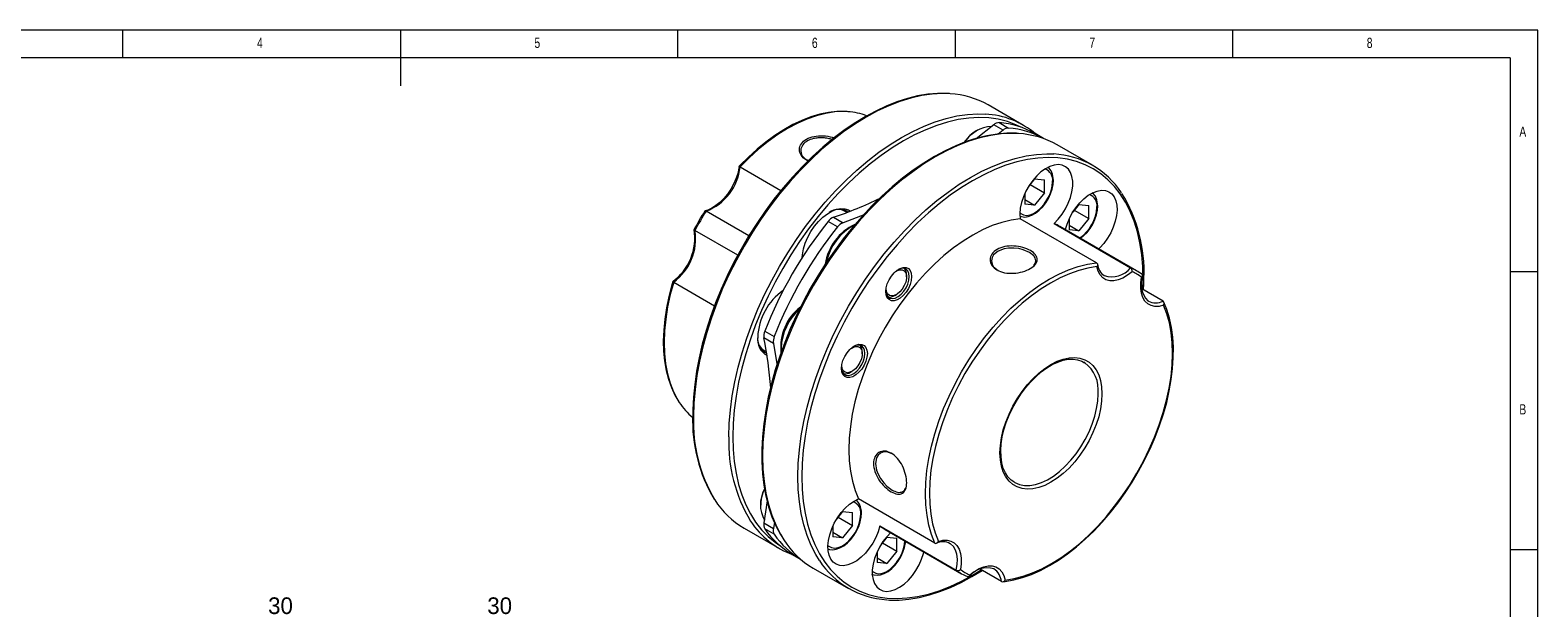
# Model space of a CAD drawing. Header units: millimetres. Extents: x 5 to 415, y 5 to 292.
# Tile 3 of 3: x 143 to 415, y 188 to 292. Entities that reach past the tile are written whole.
import ezdxf

# ---------------------------------------------------------------- set-up
doc = ezdxf.new("R2010")
doc.units = ezdxf.units.MM
doc.header["$LTSCALE"] = 3
doc.header["$PDSIZE"] = -1
doc.styles.add('SLDTEXTSTYLE0', font='TXT', dxfattribs={"width": 0.75})
doc.dimstyles.new('ISO-25', dxfattribs={"dimtxt": 2.5, "dimasz": 2.5, "dimexe": 1.25, "dimexo": 0.625, "dimtad": 1, "dimtxsty": 'Standard', "dimcen": 2.5, "dimadec": 0, "dimazin": 0, "dimtfac": 1, "dimtmove": 0, "dimatfit": 3, "dimfxl": 0, "dimarcsym": 0})

# ---------------------------------------------------------------- blocks, each defined once
blk = doc.blocks.new('*D3')
at = {"color": 1, "lineweight": -2}
for p, q in [((173.39, 165.64), (173.39, 186.32)), ((176.39, 185.32), (200.39, 185.32)), ((203.39, 178.14), (203.39, 186.32))]:
    blk.add_line(p, q, dxfattribs=at)
at = {"color": 1}
for points in [[(176.39, 185.82), (176.39, 184.82), (173.39, 185.32)], [(200.39, 185.82), (200.39, 184.82), (203.39, 185.32)]]:
    blk.add_solid(points, dxfattribs=at)
at = {"layer": 'Defpoints', "color": 0}
for p in [(203.39, 185.32), (203.39, 177.14), (173.39, 164.64)]:
    blk.add_point(p, dxfattribs=at)
at = {"color": 0, "insert": (188.39, 188.34), "char_height": 3, "attachment_point": 5}
blk.add_mtext('30', dxfattribs=at)
blk = doc.blocks.new('*D4')
at = {"color": 1, "lineweight": -2}
for p, q in [((212.89, 178.14), (212.89, 186.32)), ((215.89, 185.32), (239.89, 185.32)), ((242.89, 165.64), (242.89, 186.32))]:
    blk.add_line(p, q, dxfattribs=at)
at = {"color": 1}
for points in [[(215.89, 185.82), (215.89, 184.82), (212.89, 185.32)], [(239.89, 185.82), (239.89, 184.82), (242.89, 185.32)]]:
    blk.add_solid(points, dxfattribs=at)
at = {"layer": 'Defpoints', "color": 0}
for p in [(242.89, 185.32), (212.89, 177.14), (242.89, 164.64)]:
    blk.add_point(p, dxfattribs=at)
at = {"color": 0, "insert": (227.89, 188.34), "char_height": 3, "attachment_point": 5}
blk.add_mtext('30', dxfattribs=at)

msp = doc.modelspace()

# ---------------------------------------------------------------- linework, layer by layer
at = {"color": 7, "linetype": 'Continuous', "lineweight": 0}
for p, q in [((415, 292), (5, 292)), ((160, 287), (160, 292)), ((210, 292), (210, 282)), ((260, 287), (260, 292)), ((310, 292), (310, 287)), ((360, 287), (360, 292)), ((415, 5), (415, 292)), ((410, 287), (10, 287)), ((410, 287), (410, 60.25)), ((415, 248.5), (410, 248.5)), ((410, 198.5), (415, 198.5))]:
    msp.add_line(p, q, dxfattribs=at)
at = {"color": 7, "linetype": 'Continuous', "lineweight": 15}
for p, q in [((322.3113, 274.8605), (315.9473, 278.5343)), ((318.6273, 273.9901), (316.9302, 274.9698)), ((317.9236, 275.3603), (319.6206, 274.3807)), ((318.6273, 273.9901), (317.7377, 273.2694)), ((325.9253, 272.4855), (324.3783, 273.3786)), ((334.7563, 267.6761), (328.3924, 271.35)), ((271.2207, 267.3687), (278.5898, 263.1147)), ((324.2926, 265.2094), (323.208, 263.8602)), ((323.4719, 264.1884), (326.0603, 262.6941)), ((324.2926, 265.2094), (326.0603, 265.0513)), ((326.0603, 262.6941), (326.0603, 265.0513)), ((322.5248, 262.5777), (322.5248, 260.6531)), ((322.5248, 261.5156), (324.2926, 260.4951)), ((326.0603, 262.6941), (324.2926, 260.4951)), ((272.7991, 254.9714), (265.0985, 259.4168)), ((288.0799, 258.3149), (289.777, 257.3352)), ((290.4671, 259.1678), (290.0485, 259.4095)), ((324.2926, 260.4951), (322.5248, 260.6531)), ((332.2783, 260.5978), (331.1938, 259.2486)), ((331.4576, 259.5768), (334.0461, 258.0826)), ((332.2783, 260.5978), (334.0461, 260.4397)), ((334.0461, 258.0826), (334.0461, 260.4397)), ((270.7901, 251.47), (263.0801, 255.9208)), ((288.7836, 256.5788), (287.0866, 257.5585)), ((335.4865, 250.0958), (321.6979, 258.0558)), ((327.8201, 257.1724), (341.6087, 249.2124)), ((342.649, 248.6864), (328.8604, 256.6464)), ((330.5106, 257.9661), (330.5106, 256.0415)), ((330.5106, 256.904), (332.2783, 255.8835)), ((332.2783, 255.8835), (330.5106, 256.0415)), ((334.0461, 258.0826), (332.2783, 255.8835)), ((301.2237, 247.5755), (301.2237, 247.902)), ((259.2545, 246.6427), (266.6228, 242.3891)), ((297.5468, 245.4528), (297.5556, 245.6655)), ((347.4527, 243.1856), (343.6178, 245.3994)), ((299.1027, 244.228), (299.3855, 244.3913)), ((344.6989, 243.281), (344.8135, 243.2102)), ((277.2239, 235.5927), (275.5269, 236.5724)), ((275.6853, 237.8109), (277.3824, 236.8312)), ((275.5632, 234.3191), (275.9818, 234.0775)), ((278.6008, 234.7642), (278.6351, 234.137)), ((293.238, 233.7437), (293.238, 234.0703)), ((289.561, 231.6211), (289.5698, 231.8338)), ((333.3424, 232.1132), (333.1498, 232.2315)), ((291.117, 230.3963), (291.3998, 230.5596)), ((320.5306, 210.6524), (320.6508, 210.5803)), ((306.3479, 199.6262), (292.5593, 207.5861)), ((289.7024, 205.2975), (288.6179, 203.9483)), ((288.8817, 204.2766), (291.4702, 202.7823)), ((289.7024, 205.2975), (291.4702, 205.1394)), ((291.4702, 202.7823), (291.4702, 205.1394)), ((271.9509, 202.322), (278.3148, 198.6482)), ((275.5269, 203.2571), (277.2239, 202.2774)), ((277.3824, 201.2218), (275.6853, 202.2015)), ((277.404, 203.4124), (277.2239, 202.2774)), ((287.9347, 202.6658), (287.9347, 200.7412)), ((287.9347, 201.6037), (289.7024, 200.5832)), ((291.4702, 202.7823), (289.7024, 200.5832)), ((296.3849, 202.7249), (310.1734, 194.7649)), ((297.363, 202.0853), (311.1516, 194.1253)), ((289.7024, 200.5832), (287.9347, 200.7412)), ((297.6882, 200.6859), (296.6036, 199.3367)), ((296.8675, 199.665), (299.4559, 198.1707)), ((297.6882, 200.6859), (299.4559, 200.5278)), ((299.4559, 198.1707), (299.4559, 200.5278)), ((309.1016, 199.5308), (308.987, 199.6016)), ((280.6319, 197.5993), (282.1789, 196.7062)), ((295.9204, 198.0542), (295.9204, 196.1297)), ((295.9204, 196.9921), (297.6882, 195.9716)), ((297.6882, 195.9716), (295.9204, 196.1297)), ((299.4559, 198.1707), (297.6882, 195.9716)), ((284.396, 195.1377), (290.7599, 191.4638)), ((318.314, 192.716), (314.4775, 194.9308))]:
    msp.add_line(p, q, dxfattribs=at)
at = {"color": 7, "linetype": 'Continuous', "lineweight": 15, "flags": 128}
for points in [[(308.9596, 280.5833), (308.5515, 280.6203), (306.8225, 280.6194), (305.0441, 280.4657), (303.2232, 280.1595), (301.3668, 279.7018), (299.4824, 279.0945), (297.5772, 278.3397), (295.6587, 277.4407), (293.7343, 276.401), (291.8113, 275.2248), (289.8971, 273.9166), (287.9988, 272.4817), (286.1236, 270.9255), (284.2783, 269.2541), (282.47, 267.4738), (280.7053, 265.5914), (278.9908, 263.6141), (277.3329, 261.5493), (275.7379, 259.4049), (274.2116, 257.1888), (272.7598, 254.9096), (271.388, 252.5758), (270.1014, 250.1962), (268.9047, 247.7796), (267.8025, 245.3354), (266.7989, 242.8725), (265.8979, 240.4003), (265.1028, 237.928), (264.4167, 235.4649), (263.8423, 233.0203), (263.3817, 230.6032), (263.037, 228.2228), (262.8096, 225.8879), (262.7004, 223.6073), (262.69, 222.6713)], [(309.1035, 280.5544), (307.7099, 280.5948), (305.8554, 280.4945), (303.9499, 280.2227), (302.0017, 279.7804), (300.0189, 279.1697), (298.0101, 278.393), (295.984, 277.4538), (293.9491, 276.356), (291.9142, 275.1044), (289.8881, 273.7042), (287.8793, 272.1616), (285.8965, 270.4831), (283.9482, 268.6759), (282.0428, 266.7478), (280.1883, 264.7069), (278.3927, 262.5621), (276.6638, 260.3225), (275.0089, 257.9977), (273.4351, 255.5976), (271.9491, 253.1327), (270.5573, 250.6133), (269.2657, 248.0503), (268.0798, 245.4546), (267.0047, 242.8374), (266.045, 240.2099), (265.2047, 237.5834), (264.4875, 234.969), (263.8965, 232.378), (263.4342, 229.8215), (263.1026, 227.3104), (262.903, 224.8555), (262.8364, 222.4672)], [(290.5101, 277.3472), (290.1328, 277.382), (288.6585, 277.3605), (287.1365, 277.1861), (285.5749, 276.8592), (283.9825, 276.3816), (282.3681, 275.7556), (280.7405, 274.985), (279.1087, 274.0741), (277.4814, 273.028), (275.8672, 271.8525), (274.2746, 270.5542), (272.7118, 269.1401), (271.1868, 267.6176), (271.0654, 267.4886)], [(290.6543, 277.3191), (289.903, 277.3477), (288.31, 277.274), (286.6642, 277.0227), (284.976, 276.5952), (283.2558, 275.9941), (281.5141, 275.2232), (279.7619, 274.2873), (278.01, 273.1921), (276.2692, 271.9445), (274.5503, 270.5522), (272.864, 269.0237), (271.2207, 267.3687)], [(269.2004, 218.7934), (269.267, 221.1816), (269.4665, 223.6366), (269.7982, 226.1477), (270.2605, 228.7042), (270.8515, 231.2952), (271.5687, 233.9096), (272.4089, 236.5361), (273.3687, 239.1636), (274.4438, 241.7808), (275.6297, 244.3764), (276.9213, 246.9394), (278.3131, 249.4588), (279.799, 251.9238), (281.3728, 254.3238), (283.0278, 256.6486), (284.7567, 258.8883), (286.5523, 261.0331), (288.4067, 263.0739), (290.3122, 265.0021), (292.2605, 266.8093), (294.2433, 268.4878), (296.252, 270.0304), (298.2782, 271.4305), (300.3131, 272.6822), (302.3479, 273.7799), (304.3741, 274.7192), (306.3828, 275.4958), (308.3656, 276.1066), (310.3139, 276.5488), (312.2194, 276.8207), (314.0739, 276.921), (315.4105, 276.8843)], [(321.8435, 274.5363), (320.9475, 274.9632), (319.3916, 275.5395), (317.7555, 275.9489), (316.0462, 276.1895), (314.271, 276.2604), (312.4376, 276.1613), (310.5538, 275.8925), (308.6277, 275.4553), (306.6674, 274.8515), (304.6815, 274.0836), (302.6784, 273.1551), (300.6666, 272.0698), (298.6549, 270.8324), (296.6517, 269.4482), (294.6658, 267.9231), (292.7056, 266.2637), (290.7794, 264.477), (288.8956, 262.5708), (287.0622, 260.5531), (285.287, 258.4326), (283.5777, 256.2185), (281.9416, 253.9201), (280.3857, 251.5473), (278.9166, 249.1103), (277.5407, 246.6196), (276.2637, 244.0857), (275.0913, 241.5195), (274.0284, 238.9321), (273.0796, 236.3345), (272.2489, 233.7378), (271.5398, 231.1531), (270.9556, 228.5916), (270.4985, 226.0641), (270.1706, 223.5815), (269.9733, 221.1545), (269.9075, 218.7934)], [(316.9302, 274.9698), (313.7559, 272.4604), (313.6792, 272.4019)], [(321.2463, 273.4148), (321.0436, 273.4337), (319.3161, 273.4371), (317.539, 273.2876), (315.7192, 272.9856), (313.8637, 272.5321), (311.9799, 271.9288), (310.0751, 271.1782), (308.1569, 270.2831), (306.2326, 269.2472), (304.3095, 268.0747), (302.3949, 266.7701), (300.4961, 265.3386), (298.6201, 263.7858), (296.774, 262.1174), (294.9645, 260.3401), (293.1985, 258.4604), (291.4825, 256.4856), (289.823, 254.4231), (288.2261, 252.2808), (286.6979, 250.0666), (285.244, 247.789), (283.8699, 245.4566), (282.5808, 243.0781), (281.3816, 240.6625), (280.2767, 238.2189), (279.2704, 235.7564), (278.3665, 233.2843), (277.5684, 230.8119), (276.8793, 228.3484), (276.3017, 225.9032), (275.838, 223.4852), (275.4901, 221.1036), (275.2593, 218.7673), (275.1469, 216.4851), (275.1533, 214.2656), (275.2789, 212.1171), (275.5233, 210.0478), (275.886, 208.0657), (276.3657, 206.1786), (276.9609, 204.394), (277.6692, 202.7189), (278.4879, 201.1602), (279.0173, 200.3391)], [(321.3903, 273.3799), (320.155, 273.4104), (318.3005, 273.3101), (316.395, 273.0383), (314.4467, 272.596), (312.464, 271.9853), (310.4552, 271.2086), (308.429, 270.2694), (306.3942, 269.1716), (304.3593, 267.92), (302.3332, 266.5199), (300.3244, 264.9772), (298.3416, 263.2987), (296.3933, 261.4915), (294.4879, 259.5634), (292.6334, 257.5225), (290.8378, 255.3777), (289.1089, 253.1381), (287.454, 250.8133), (285.8801, 248.4133), (284.3942, 245.9483), (283.0024, 243.4289), (281.7108, 240.8659), (280.5249, 238.2702), (279.4498, 235.653), (278.49, 233.0256), (277.6498, 230.399), (276.9326, 227.7846), (276.3416, 225.1936), (275.8793, 222.6371), (275.5477, 220.126), (275.3481, 217.6711), (275.2815, 215.2828), (275.3481, 212.9715), (275.5477, 210.747), (275.8793, 208.6188), (276.3416, 206.596), (276.9326, 204.6874), (277.6498, 202.9011), (278.49, 201.2446), (279.1135, 200.2212)], [(285.5187, 196.4845), (284.854, 197.5708), (284.0138, 199.2272), (283.2966, 201.0136), (282.7056, 202.9222), (282.2433, 204.9449), (281.9116, 207.0731), (281.7121, 209.2977), (281.6454, 211.609), (281.7121, 213.9972), (281.9116, 216.4522), (282.2433, 218.9633), (282.7056, 221.5198), (283.2966, 224.1108), (284.0138, 226.7252), (284.854, 229.3517), (285.8137, 231.9792), (286.8889, 234.5964), (288.0748, 237.192), (289.3664, 239.755), (290.7581, 242.2744), (292.2441, 244.7394), (293.8179, 247.1395), (295.4728, 249.4643), (297.2018, 251.7039), (298.9973, 253.8487), (300.8518, 255.8896), (302.7573, 257.8177), (304.7056, 259.6249), (306.6884, 261.3034), (308.6971, 262.846), (310.7233, 264.2461), (312.7581, 265.4978), (314.793, 266.5955), (316.8192, 267.5348), (318.8279, 268.3114), (320.8107, 268.9222), (322.759, 269.3644), (324.6645, 269.6363), (326.5189, 269.7366), (327.7635, 269.7055)], [(343.8303, 245.2768), (343.8708, 247.1227), (343.805, 249.4078), (343.6077, 251.6071), (343.2798, 253.7111), (342.8227, 255.7108), (342.2385, 257.5978), (341.5294, 259.3638), (340.6987, 261.0014), (339.7499, 262.5035), (338.687, 263.8638), (337.5146, 265.0763), (336.2376, 266.1358), (334.8617, 267.038), (333.3926, 267.7788), (331.8367, 268.3551), (330.2006, 268.7645), (328.4913, 269.0051), (326.7161, 269.076), (324.8827, 268.9769), (322.9989, 268.7081), (321.0727, 268.2709), (319.1125, 267.6671), (317.1266, 266.8993), (315.1234, 265.9707), (313.1117, 264.8854), (311.0999, 263.648), (309.0968, 262.2638), (307.1109, 260.7387), (305.1506, 259.0793), (303.2245, 257.2926), (301.3407, 255.3864), (299.5073, 253.3687), (297.7321, 251.2482), (296.0228, 249.0341), (294.3867, 246.7357), (292.8308, 244.3629), (291.3617, 241.926), (289.9857, 239.4352), (288.7088, 236.9013), (287.5364, 234.3352), (286.4735, 231.7477), (285.5247, 229.1501), (284.6939, 226.5534), (283.9849, 223.9687), (283.4006, 221.4072), (282.9436, 218.8797), (282.6157, 216.3971), (282.4184, 213.9701), (282.3525, 211.609), (282.4184, 209.3239), (282.6157, 207.1247), (282.9436, 205.0207), (283.4006, 203.0209), (283.9849, 201.134), (284.6939, 199.3679), (285.5247, 197.7303), (286.4735, 196.2282), (287.5364, 194.868), (288.7088, 193.6555), (289.9857, 192.5959), (291.3617, 191.6938), (292.8308, 190.953), (294.3867, 190.3766), (296.0228, 189.9673), (297.7321, 189.7266), (299.5073, 189.6557), (301.3407, 189.7548), (303.2245, 190.0236), (305.1506, 190.4608), (307.1109, 191.0646), (309.0968, 191.8325), (311.0999, 192.761), (313.1117, 193.8463), (314.6932, 194.8063)], [(271.0598, 267.4849), (271.0109, 267.1535), (270.7919, 266.2102), (270.4657, 265.2472), (270.0395, 264.2895), (269.5235, 263.3618), (268.9307, 262.4877), (268.2766, 261.6899), (267.5789, 260.9884), (266.8567, 260.4002), (266.1304, 259.9388), (265.421, 259.6132), (264.8421, 259.4452)], [(271.2207, 267.3687), (271.1293, 267.4252), (271.0765, 267.4657), (271.0638, 267.4883), (271.0657, 267.4883)], [(327.8201, 257.1724), (328.568, 257.9528), (329.2545, 258.8381), (329.8598, 259.8031), (330.3666, 260.8202), (330.7607, 261.8604), (331.0306, 262.8939), (331.1686, 263.8912), (331.1709, 264.8239), (331.0373, 265.6653), (330.7718, 266.3915), (330.3817, 266.9816), (329.8784, 267.4188), (329.2761, 267.6906), (328.5921, 267.7893), (327.8459, 267.712), (327.0588, 267.461), (326.2533, 267.0434), (325.4524, 266.4712), (324.6789, 265.7606), (323.955, 264.9321), (323.3013, 264.0091), (322.7364, 263.0182), (322.2766, 261.9875), (321.9349, 260.9466), (321.7212, 259.9251), (321.6414, 258.9522), (321.6979, 258.0558)], [(321.6885, 258.5197), (321.9351, 258.4214), (322.5266, 258.3574), (323.1568, 258.4414), (323.8179, 258.6748), (324.4897, 259.0553), (325.1457, 259.5696), (325.7608, 260.1967), (326.3163, 260.9147), (326.7958, 261.7002), (327.1846, 262.5289), (327.47, 263.3753), (327.6416, 264.2143), (327.6917, 264.934), (327.6735, 265.3439), (327.5373, 266.0649), (327.2655, 266.6925), (326.8695, 267.1899), (326.7693, 267.2598)], [(321.6464, 259.1403), (321.8246, 258.9808), (322.3016, 258.7326), (322.8601, 258.653), (323.4773, 258.7454), (324.1278, 259.0058), (324.7851, 259.4238), (325.4222, 259.9821), (326.0131, 260.6579), (326.5336, 261.4235), (326.9622, 262.2477), (327.2816, 263.0965), (327.4787, 263.9354), (327.5452, 264.7299)], [(329.8385, 256.0068), (330.1404, 257.0448), (330.564, 258.0819), (331.097, 259.0886), (331.7244, 260.0361), (332.4282, 260.8974), (333.1882, 261.6479), (333.9829, 262.266), (334.7895, 262.7343), (335.5849, 263.0393), (336.3465, 263.1722), (337.0525, 263.1294), (337.6827, 262.912), (338.2192, 262.5262), (338.6466, 261.9831), (338.9527, 261.2981), (339.1288, 260.4909), (339.1699, 259.5844), (339.0748, 258.6046), (338.8461, 257.5794), (338.4905, 256.5382), (338.018, 255.5105), (337.4423, 254.5259), (336.7796, 253.6124), (336.049, 252.7961), (335.856, 252.6079)], [(332.5605, 254.5104), (333.1314, 254.958), (333.7465, 255.5851), (334.3021, 256.3031), (334.7816, 257.0886), (335.1704, 257.9173), (335.4558, 258.7637), (335.6274, 259.6028), (335.6775, 260.3225), (335.6592, 260.7323), (335.5231, 261.4533), (335.2513, 262.0809), (334.8552, 262.5783), (334.7054, 262.6828)], [(265.0985, 259.4168), (264.9963, 259.4593), (264.9135, 259.4608), (264.8541, 259.4226), (264.8488, 259.4084)], [(282.3939, 251.0238), (282.4473, 251.5625), (282.6494, 252.6009), (282.9802, 253.6625), (283.4305, 254.7184), (283.9881, 255.7398), (284.6378, 256.6988), (285.3619, 257.5693), (286.1407, 258.3276), (286.9528, 258.9529), (287.7761, 259.4282), (288.5882, 259.7405), (289.3669, 259.8814), (290.091, 259.8469), (290.7407, 259.638), (291.1104, 259.4144)], [(293.4327, 258.681), (292.9513, 258.4908), (289.777, 257.3352)], [(262.9622, 256.1408), (262.9528, 256.1296), (262.9495, 256.0591), (262.9923, 255.9881), (263.0801, 255.9208)], [(321.6979, 258.0558), (320.0546, 257.8135), (318.3684, 257.395), (316.6495, 256.8027), (314.9087, 256.0404), (313.1567, 255.1129), (311.4045, 254.0257), (309.6629, 252.7858), (307.9426, 251.4007), (306.2544, 249.879), (304.6087, 248.2303), (303.0156, 246.4646), (301.4852, 244.593), (300.0267, 242.627), (298.6494, 240.5788), (297.3617, 238.4611), (296.1716, 236.2871), (295.0865, 234.0702), (294.113, 231.8241), (293.2574, 229.5628), (292.5247, 227.3002), (291.9196, 225.0505), (291.4459, 222.8275), (291.1064, 220.6451), (290.9033, 218.5166), (290.8379, 216.4554), (290.9104, 214.4743), (291.1206, 212.5854), (291.467, 210.8005), (291.9476, 209.1306), (292.5593, 207.5861)], [(324.1889, 249.6239), (324.4253, 249.9818), (324.5335, 250.4629), (324.4254, 250.9459), (324.1497, 251.3629), (323.3651, 251.9774), (322.2463, 252.4626), (321.4587, 252.6591), (320.5321, 252.7732), (319.6106, 252.762), (318.8257, 252.6398), (317.7056, 252.2139), (316.9168, 251.5377), (316.6415, 251.0477), (316.5335, 250.464), (316.642, 249.8779), (316.9182, 249.387), (317.7051, 248.7128), (317.7051, 248.7128)], [(306.3479, 199.6262), (305.7361, 201.1706), (305.2556, 202.8405), (304.9092, 204.6254), (304.699, 206.5143), (304.6265, 208.4955), (304.6919, 210.5567), (304.895, 212.6851), (305.2345, 214.8675), (305.7082, 217.0905), (306.3133, 219.3403), (307.0459, 221.6028), (307.9016, 223.8641), (308.875, 226.1102), (309.9602, 228.3271), (311.1503, 230.5011), (312.438, 232.6188), (313.8153, 234.667), (315.2737, 236.633), (316.8042, 238.5046), (318.3972, 240.2703), (320.043, 241.919), (321.7312, 243.4407), (323.4515, 244.8258), (325.1931, 246.0657), (326.9453, 247.1529), (328.6973, 248.0805), (330.4381, 248.8427), (332.1569, 249.435), (333.8432, 249.8535), (335.4865, 250.0958)], [(335.4865, 250.0958), (335.5779, 250.0127), (335.6308, 249.8973), (335.6434, 249.756), (335.61, 249.5901), (335.5283, 249.4224), (335.5256, 249.4183)], [(302.143, 247.6163), (302.0751, 246.9323), (301.8757, 246.2098), (301.5561, 245.4907), (301.1351, 244.8168), (300.637, 244.2274), (300.0908, 243.7566), (299.5282, 243.4319), (298.982, 243.2721), (298.484, 243.2864), (298.0629, 243.4741), (297.7433, 243.8242), (297.5439, 244.3164), (297.4761, 244.9221), (297.5439, 245.6061), (297.7433, 246.3287), (298.0629, 247.0478), (298.484, 247.7216), (298.982, 248.311), (299.5282, 248.7818), (300.0908, 249.1065), (300.637, 249.2664), (301.1351, 249.252), (301.5561, 249.0644), (301.8757, 248.7142), (302.0751, 248.222), (302.143, 247.6163)], [(297.4786, 245.049), (297.4928, 244.8697), (297.625, 244.3513), (297.8812, 243.9611), (298.2452, 243.7236), (298.6942, 243.6538), (299.1999, 243.756), (299.7306, 244.0238), (300.2529, 244.4404), (300.734, 244.9796), (301.1437, 245.6075), (301.4563, 246.2847), (301.652, 246.9686), (301.7187, 247.6163)], [(299.2051, 248.523), (299.5107, 248.7046), (300.0009, 248.87), (300.4455, 248.8606), (300.8114, 248.6772), (301.0715, 248.3334), (301.2066, 247.8547), (301.2066, 247.2765), (301.0715, 246.6418), (300.8114, 245.9976), (300.4455, 245.3918), (300.0009, 244.8691), (299.5107, 244.4685), (299.0112, 244.2196), (298.5394, 244.1409), (298.1304, 244.2382), (297.8144, 244.5042), (297.6149, 244.9194), (297.5468, 245.4528), (297.5468, 245.4528)], [(301.7187, 247.6163), (301.652, 248.187), (301.4563, 248.6449), (301.1437, 248.9613), (300.734, 249.1161), (300.2529, 249.0998), (299.7306, 248.9134), (299.7005, 248.898)], [(335.5256, 249.4183), (333.9155, 249.163), (332.2646, 248.737), (330.5832, 248.1429), (328.8814, 247.3843), (327.1697, 246.4658), (325.4585, 245.3931), (323.7583, 244.1727), (322.0794, 242.8121), (320.4321, 241.3195), (318.8264, 239.7041), (317.2722, 237.9757), (315.779, 236.1449), (314.3558, 234.2229), (313.0113, 232.2214), (311.7538, 230.1527), (310.591, 228.0292), (309.5298, 225.8641), (308.5769, 223.6705), (307.738, 221.4619), (307.0182, 219.2517), (306.422, 217.0533), (305.953, 214.8803), (305.614, 212.7459), (305.4072, 210.6631), (305.3337, 208.6447), (305.394, 206.7029), (305.5878, 204.8497), (305.9139, 203.0962), (306.3703, 201.4534), (306.9541, 199.931)], [(341.8729, 248.5025), (341.0481, 247.855), (340.2101, 247.3574), (339.3814, 247.023), (338.584, 246.8607), (337.8394, 246.8749), (337.1673, 247.0651), (336.5858, 247.4263), (336.1105, 247.9489), (335.7539, 248.6189), (335.5256, 249.4183)], [(347.5535, 242.4725), (346.7471, 242.2706), (345.9887, 242.2445), (345.2985, 242.395), (344.695, 242.7181), (344.1942, 243.2051), (343.8097, 243.843), (343.5516, 244.6147), (343.4269, 245.4998), (343.4389, 246.4744), (343.5873, 247.5125)], [(343.5873, 247.5125), (343.5906, 247.5154), (343.6987, 247.6366), (343.7544, 247.7621), (343.7577, 247.8739), (343.715, 247.9705), (343.6271, 248.0468)], [(343.9502, 245.2075), (344.0069, 246.3909), (344.0173, 247.3268)], [(259.0753, 246.7159), (258.8995, 246.1216), (258.3664, 244.0436), (257.9463, 241.9887), (257.642, 239.9681), (257.4551, 237.9921), (257.3869, 236.0711), (257.4383, 234.2151), (257.6094, 232.434), (257.8996, 230.7373), (258.3079, 229.1345), (258.8323, 227.6345), (259.4702, 226.246), (260.1596, 225.0759)], [(259.2545, 246.6427), (258.6428, 244.392), (258.1623, 242.1673), (257.8158, 239.9824), (257.6057, 237.8509), (257.5331, 235.7859), (257.5986, 233.8003), (257.8017, 231.9064), (258.1412, 230.1159), (258.6149, 228.4398), (259.22, 226.8887), (259.9526, 225.4721), (260.264, 224.9702)], [(259.0738, 246.7165), (259.0725, 246.7188), (259.0984, 246.7191), (259.1599, 246.6936), (259.2545, 246.6427)], [(318.5232, 192.6811), (319.0093, 192.7306), (320.5586, 193.0021), (322.1408, 193.425), (323.7482, 193.9972), (325.372, 194.7155), (327.0033, 195.5758), (328.6333, 196.5733), (330.2532, 197.7022), (331.8547, 198.9565), (333.4293, 200.3292), (334.969, 201.8131), (336.4657, 203.4002), (337.9118, 205.082), (339.2997, 206.8497), (340.6222, 208.6939), (341.8723, 210.605), (343.0437, 212.5728), (344.1301, 214.5872), (345.1259, 216.6374), (346.0257, 218.7128), (346.8248, 220.8024), (347.519, 222.8955), (348.1044, 224.9811), (348.5779, 227.0482), (348.9369, 229.0862), (349.1791, 231.0845), (349.3032, 233.0326), (349.3079, 234.9204), (349.193, 236.7378), (348.9587, 238.4753), (348.6056, 240.1233), (348.1354, 241.6727), (347.5907, 243.0254)], [(318.982, 192.9852), (320.5922, 193.2406), (322.243, 193.6666), (323.9245, 194.2607), (325.6262, 195.0193), (327.3379, 195.9378), (329.0491, 197.0105), (330.7494, 198.2309), (332.4283, 199.5915), (334.0756, 201.0841), (335.6812, 202.6995), (337.2354, 204.4279), (338.7287, 206.2586), (340.1519, 208.1806), (341.4963, 210.1821), (342.7538, 212.2509), (343.9167, 214.3743), (344.9778, 216.5395), (345.9308, 218.733), (346.7697, 220.9417), (347.4894, 223.1519), (348.0856, 225.3502), (348.5547, 227.5232), (348.8936, 229.6577), (349.1005, 231.7404), (349.174, 233.7589), (349.1136, 235.7007), (348.9198, 237.5539), (348.5937, 239.3073), (348.1374, 240.9502), (347.5535, 242.4725)], [(277.2239, 235.5927), (277.8101, 232.2655), (277.8959, 231.6849)], [(294.1572, 233.7845), (294.0894, 233.1005), (293.8899, 232.378), (293.5704, 231.6589), (293.1493, 230.9851), (292.6512, 230.3957), (292.105, 229.9249), (291.5425, 229.6002), (290.9963, 229.4403), (290.4982, 229.4546), (290.0771, 229.6423), (289.7576, 229.9925), (289.5581, 230.4847), (289.4903, 231.0904), (289.5581, 231.7744), (289.7576, 232.4969), (290.0771, 233.216), (290.4982, 233.8898), (290.9963, 234.4793), (291.5425, 234.95), (292.105, 235.2748), (292.6512, 235.4346), (293.1493, 235.4203), (293.5704, 235.2326), (293.8899, 234.8825), (294.0894, 234.3903), (294.1572, 233.7845)], [(289.4928, 231.2172), (289.507, 231.038), (289.6393, 230.5195), (289.8954, 230.1293), (290.2594, 229.8919), (290.7084, 229.822), (291.2141, 229.9242), (291.7448, 230.192), (292.2671, 230.6086), (292.7483, 231.1478), (293.158, 231.7758), (293.4705, 232.453), (293.6663, 233.1369), (293.7329, 233.7845)], [(291.2194, 234.6912), (291.5249, 234.8729), (292.0151, 235.0382), (292.4597, 235.0289), (292.8256, 234.8455), (293.0857, 234.5017), (293.2208, 234.0229), (293.2208, 233.4448), (293.0857, 232.81), (292.8256, 232.1659), (292.4597, 231.56), (292.0151, 231.0374), (291.5249, 230.6368), (291.0254, 230.3879), (290.5537, 230.3091), (290.1446, 230.4064), (289.8286, 230.6725), (289.6292, 231.0876), (289.561, 231.6211), (289.561, 231.6211)], [(293.7329, 233.7845), (293.6663, 234.3553), (293.4705, 234.8132), (293.158, 235.1295), (292.7483, 235.2844), (292.2671, 235.2681), (291.7448, 235.0816), (291.7148, 235.0662)], [(336.4462, 226.5084), (336.3792, 225.1902), (336.1791, 223.8139), (335.8489, 222.3995), (335.3933, 220.9675), (334.819, 219.5391), (334.1344, 218.1348), (333.3495, 216.7753), (332.4757, 215.4803), (331.5257, 214.2688), (330.5135, 213.1583), (329.4537, 212.1652), (328.3618, 211.3038), (327.2538, 210.5868), (326.1458, 210.0245), (325.0539, 209.6252), (323.9942, 209.3948), (322.9819, 209.3365), (322.032, 209.4513), (321.1581, 209.7374), (320.3732, 210.1906), (319.6886, 210.8045), (319.1144, 211.5699), (318.6588, 212.4758), (318.3286, 213.509), (318.1285, 214.6543), (318.0614, 215.8951), (318.1285, 217.2133), (318.3286, 218.5897), (318.6588, 220.0041), (319.1144, 221.436), (319.6886, 222.8645), (320.3732, 224.2688), (321.1581, 225.6283), (322.032, 226.9233), (322.9819, 228.1348), (323.9942, 229.2452), (325.0539, 230.2384), (326.1458, 231.0998), (327.2538, 231.8168), (328.3618, 232.3791), (329.4537, 232.7783), (330.5135, 233.0088), (331.5257, 233.0671), (332.4757, 232.9523), (333.3495, 232.6662), (334.1344, 232.2129), (334.819, 231.5991), (335.3933, 230.8336), (335.8489, 229.9277), (336.1791, 228.8946), (336.3792, 227.7492), (336.4462, 226.5084)], [(320.5482, 210.6615), (320.0781, 210.9844), (319.505, 211.5803), (319.0304, 212.3078), (318.6607, 213.1536), (318.399, 214.1065), (318.2478, 215.1555), (318.2094, 216.2882), (318.2851, 217.4903), (318.4749, 218.7458), (318.777, 220.038), (319.188, 221.3495), (319.703, 222.6624), (320.3151, 223.9587), (321.0164, 225.2208), (321.7974, 226.4315), (322.6473, 227.5742), (323.5544, 228.6335), (324.5058, 229.5952), (325.4881, 230.4465), (326.4873, 231.1764), (327.489, 231.7759), (328.4786, 232.2381), (329.4422, 232.5586), (330.3666, 232.7353), (331.2407, 232.7683), (332.0568, 232.6586), (332.8098, 232.4058), (333.3192, 232.1092)], [(320.6508, 210.5803), (320.7473, 210.5263), (321.5737, 210.1857), (322.4809, 210.0153), (323.455, 210.0175), (324.4814, 210.1924), (325.5445, 210.5372), (326.6281, 211.0468), (327.7158, 211.7135), (328.7912, 212.527), (329.8379, 213.4752), (330.8401, 214.5436), (331.7825, 215.716), (332.651, 216.9746), (333.4322, 218.3005), (334.1145, 219.6734), (334.6874, 221.0725), (335.1422, 222.4768), (335.4721, 223.8648), (335.6721, 225.2155), (335.7391, 226.5084)], [(269.9075, 218.7934), (269.9733, 216.5083), (270.1706, 214.3091), (270.4985, 212.2051), (270.9556, 210.2053), (271.5398, 208.3184), (272.2489, 206.5523), (273.0796, 204.9147), (274.0284, 203.4126), (275.0913, 202.0524), (276.2637, 200.8399), (277.5407, 199.7803), (278.3616, 199.2154)], [(298.6587, 215.7154), (297.6787, 216.0615), (297.1147, 216.0554), (296.5524, 215.856), (296.1012, 215.4708), (295.8145, 214.9877), (295.6231, 213.9671), (295.8141, 212.7836), (296.1008, 212.0422), (296.5521, 211.238), (297.1139, 210.4931), (297.6772, 209.91), (298.6545, 209.1847), (298.6545, 209.1847)], [(276.118, 207.2988), (276.1131, 207.2611), (275.5269, 203.2571)], [(296.3849, 202.7249), (296.0829, 201.687), (295.6594, 200.6498), (295.1263, 199.6431), (294.499, 198.6956), (293.7952, 197.8343), (293.0351, 197.0839), (292.2405, 196.4657), (291.4339, 195.9974), (290.6385, 195.6925), (289.8769, 195.5595), (289.1709, 195.6024), (288.5407, 195.8198), (288.0042, 196.2055), (287.5768, 196.7487), (287.2707, 197.4336), (287.0945, 198.2409), (287.0535, 199.1473), (287.1486, 200.1271), (287.3773, 201.1523), (287.7329, 202.1936), (288.2053, 203.2212), (288.7811, 204.2058), (289.4438, 205.1193), (290.1744, 205.9357), (290.9521, 206.6315), (291.7547, 207.1869), (292.5593, 207.5861)], [(287.1239, 198.5977), (287.345, 198.5095), (287.9365, 198.4455), (288.5667, 198.5295), (289.2278, 198.763), (289.8996, 199.1434), (290.5555, 199.6577), (291.1706, 200.2848), (291.7262, 201.0028), (292.2057, 201.7883), (292.5945, 202.617), (292.8799, 203.4634), (293.0515, 204.3025), (293.1016, 205.0222), (293.0833, 205.432), (292.9472, 206.153), (292.6754, 206.7807), (292.2793, 207.278), (292.1559, 207.3641)], [(287.0563, 199.2285), (287.2344, 199.069), (287.7114, 198.8207), (288.27, 198.7412), (288.8871, 198.8335), (289.5377, 199.094), (290.195, 199.5119), (290.8321, 200.0702), (291.423, 200.746), (291.9434, 201.5116), (292.3721, 202.3358), (292.6915, 203.1847), (292.8885, 204.0235), (292.9551, 204.8181)], [(298.4033, 201.5593), (297.6553, 200.7789), (296.9689, 199.8936), (296.3636, 198.9286), (295.8567, 197.9115), (295.4627, 196.8714), (295.1928, 195.8379), (295.0548, 194.8405), (295.0525, 193.9078), (295.186, 193.0664), (295.4516, 192.3403), (295.8417, 191.7502), (296.345, 191.313), (296.9473, 191.0411), (297.6313, 190.9425), (298.3775, 191.0197), (299.1646, 191.2707), (299.9701, 191.6883), (300.771, 192.2605), (301.5445, 192.9711), (302.2684, 193.7997), (302.9221, 194.7226), (303.4869, 195.7136), (303.9468, 196.7442), (304.2884, 197.7851), (304.3554, 198.0487)], [(294.9023, 194.0688), (295.3308, 193.8979), (295.9223, 193.8339), (296.5525, 193.9179), (297.2135, 194.1514), (297.8854, 194.5318), (298.5413, 195.0462), (299.1564, 195.6732), (299.712, 196.3912), (300.1915, 197.1768), (300.5803, 198.0055), (300.8656, 198.8518), (301.0373, 199.6909), (301.0555, 199.9537)], [(295.042, 194.6169), (295.2202, 194.4574), (295.6972, 194.2092), (296.2557, 194.1296), (296.8729, 194.2219), (297.5234, 194.4824), (298.1807, 194.9003), (298.8179, 195.4586), (299.4087, 196.1344), (299.9292, 196.9001), (300.3579, 197.7242), (300.6773, 198.5731), (300.8743, 199.412), (300.937, 200.0221)], [(306.3479, 199.6262), (306.4655, 199.5885), (306.5919, 199.6005), (306.7206, 199.6602), (306.8475, 199.7721), (306.9519, 199.9267), (306.9541, 199.931)], [(306.9541, 199.931), (307.7605, 200.133), (308.519, 200.1591), (309.2092, 200.0086), (309.8127, 199.6855), (310.3134, 199.1985), (310.6979, 198.5606), (310.956, 197.7888), (311.0807, 196.9038), (311.0687, 195.9292), (310.9204, 194.8911)], [(310.1734, 194.7649), (310.3465, 195.7876), (310.3807, 196.7507), (310.2749, 197.6259), (310.0323, 198.3875), (309.66, 199.0132), (309.169, 199.4846), (309.1016, 199.5308)], [(297.8067, 189.4095), (298.1557, 189.3779), (299.8847, 189.3788), (301.6631, 189.5325), (303.484, 189.8387), (305.3404, 190.2963), (307.2249, 190.9037), (309.1301, 191.6584), (311.0486, 192.5574), (312.973, 193.5972), (314.8251, 194.7301)], [(312.6347, 193.9011), (312.6339, 193.8967), (312.5829, 193.7425), (312.5021, 193.6315), (312.407, 193.5727), (312.3019, 193.5614), (312.1918, 193.5994)], [(312.6347, 193.9011), (313.4596, 194.5486), (314.2975, 195.0462), (315.1263, 195.3806), (315.9236, 195.5429), (316.6683, 195.5287), (317.3403, 195.3385), (317.9218, 194.9772), (318.3972, 194.4546), (318.7538, 193.7847), (318.982, 192.9852)]]:
    msp.add_lwpolyline(points, dxfattribs=at)
at = {"color": 7, "linetype": 'Continuous', "lineweight": 15}
for centre, radius, start, end in [((308.1569, 264.7444), 15.8383, 60.536364, 86.573579), ((289.9279, 265.6646), 11.6772, 69.526403, 86.433321), ((316.6525, 268.8465), 5.7952, 91.255261, 148.594193), ((314.6609, 261.6145), 15.2882, 49.802215, 87.189739), ((317.9218, 273.9061), 1.4542, 89.931116, 132.990417), ((316.7161, 259.9249), 15.4826, 60.337328, 85.526865), ((318.1448, 266.9815), 8.1279, 120.347979, 143.597795), ((319.6189, 272.9264), 1.4542, 89.931116, 132.990417), ((318.4092, 258.9241), 15.504, 61.025492, 85.518469), ((320.5909, 257.5312), 15.8688, 60.552866, 87.112763), ((327.0421, 254.316), 15.4064, 33.098377, 87.316332), ((261.6956, 268.3695), 9.5776, 290.812123, 354.00227), ((325.4964, 265.0444), 2.0728, 351.275713, 70.635799), ((263.9624, 329.3969), 75.062, 288.741675, 295.645048), ((333.4822, 260.4328), 2.0728, 351.2754, 70.636112), ((316.8184, 248.4206), 27.2209, 357.697155, 31.433459), ((308.6228, 231.9464), 51.6775, 147.897573, 152.082011), ((311.2661, 230.4313), 54.5124, 147.878045, 152.121955), ((288.9196, 256.1817), 2.2925, 111.485999, 143.089335), ((289.1017, 256.5326), 3.1997, 59.000707, 125.219438), ((288.8921, 257.363), 2.3506, 60.530049, 89.854257), ((328.4341, 260.4502), 7.1046, 304.301018, 357.322693), ((253.2746, 254.5948), 9.7738, 306.382178, 9.029187), ((253.6247, 254.3917), 9.5782, 305.999105, 9.186126), ((345.3692, 210.744), 74.756, 141.22739, 158.77261), ((347.0662, 209.7643), 74.756, 141.22739, 158.77261), ((295.7217, 248.5763), 9.2373, 114.245155, 171.910381), ((296.4358, 248.1521), 9.8767, 118.497733, 167.637697), ((290.6167, 255.202), 2.2925, 111.485999, 143.089335), ((323.592, 247.5183), 10.5394, 60.007767, 66.348208), ((299.4687, 247.9853), 1.7569, 357.282249, 39.2554), ((338.2402, 250.035), 2.6047, 183.851326, 238.07754), ((338.2166, 251.9607), 4.3658, 251.450693, 320.985399), ((341.1868, 248.6512), 0.7021, 347.767232, 53.062127), ((337.3863, 239.5702), 10.5262, 53.638151, 66.351097), ((337.5766, 239.0834), 10.3527, 54.508091, 65.481158), ((347.6474, 246.2567), 4.1722, 158.771571, 225.491821), ((285.21, 236.2747), 10.8266, 125.013487, 177.515769), ((287.5746, 234.9266), 9.0394, 127.210655, 186.493934), ((298.1637, 245.6545), 1.7079, 260.117056, 303.356013), ((346.158, 245.8655), 2.9763, 243.145696, 295.786289), ((347.082, 242.7695), 0.5572, 327.793533, 48.301788), ((288.7916, 234.2348), 10.2045, 132.503777, 177.025969), ((277.7117, 236.3225), 3.3448, 172.759595, 240.994922), ((277.5272, 236.5491), 3.1487, 174.179124, 241.608625), ((277.7946, 236.9117), 2.293, 156.911169, 188.510292), ((201.8794, 221.9184), 75.0912, 4.340558, 11.253429), ((279.4917, 235.932), 2.293, 156.911169, 188.510292), ((276.7386, 236.3256), 2.3254, 209.988583, 239.638207), ((291.483, 234.1536), 1.7569, 357.282166, 39.255483), ((329.66, 227.2237), 6.1211, 353.289488, 53.01542), ((290.1779, 231.8228), 1.7079, 260.117431, 303.355774), ((270.1058, 231.3139), 11.7092, 212.804159, 230.615595), ((289.9353, 221.5806), 27.2671, 177.707493, 210.977853), ((290.1731, 221.4018), 27.3575, 177.76801, 210.711128), ((296.4279, 217.7148), 27.2489, 177.731581, 211.209697), ((280.5709, 206.56), 5.6909, 150.732715, 209.337783), ((283.2092, 206.1651), 8.2852, 156.745708, 179.428812), ((279.9094, 215.8793), 15.7207, 212.511269, 239.585715), ((290.9063, 205.1325), 2.0728, 351.275664, 70.635882), ((286.0679, 212.0328), 15.4523, 213.095533, 249.995953), ((276.9442, 202.9301), 1.4546, 167.009236, 210.060884), ((288.4261, 210.9363), 15.4475, 214.433479, 239.697488), ((278.6413, 201.9504), 1.4546, 167.009236, 210.060884), ((290.165, 209.9979), 15.5054, 214.472124, 238.979136), ((302.6641, 211.26), 10.5961, 233.65809, 239.980588), ((292.3512, 208.6906), 15.7153, 212.610948, 239.588056), ((307.7801, 197.2979), 2.5824, 59.828748, 116.461189), ((298.4721, 204.8247), 15.4061, 212.776143, 266.981094), ((310.4484, 195.411), 0.7021, 246.941142, 312.230124), ((316.4142, 203.2415), 10.5262, 233.638151, 246.351097), ((316.931, 203.3202), 10.3527, 234.508091, 245.481158), ((315.7074, 191.0853), 4.0916, 72.501464, 141.631562), ((315.3453, 192.4975), 2.9767, 4.208494, 56.856732), ((318.489, 193.2451), 0.5573, 251.70251, 332.205271)]:
    msp.add_arc(centre, radius, start, end, dxfattribs=at)
for points, knots in [([(283.5407, 268.5279), (283.4081, 268.5705), (282.8028, 268.7648), (282.1617, 269.4821), (281.8087, 270.5112), (282.1649, 271.5698), (283.1033, 272.4262), (284.5339, 272.9357), (286.1742, 273.0261), (287.471, 272.8622), (288.0247, 272.6229), (288.127, 272.5786)], [0, 0, 0, 0, 0.03720846, 0.169820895, 0.30269307, 0.436105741, 0.569842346, 0.703583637, 0.836992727, 0.969873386, 1, 1, 1, 1]), ([(287.8079, 272.3232), (287.5751, 272.3872), (287.0527, 272.5308), (286.176, 272.6338), (285.2781, 272.6269), (284.2861, 272.4727), (283.2904, 272.1013), (282.589, 271.496), (282.2455, 270.8754), (282.1264, 270.3141), (282.2813, 269.708), (282.4279, 269.2313), (283.6033, 268.3324), (283.3419, 268.5574), (283.3419, 268.5575)], [0, 0, 0, 0, 0.06767242, 0.15184577, 0.23581566, 0.31100721, 0.43462724, 0.55832217, 0.63349559, 0.71741016, 0.80167244, 0.87692273, 0.99996298, 1, 1, 1, 1]), ([(317.5178, 248.8209), (317.1736, 249.0817), (316.4843, 249.604), (316.1788, 250.6766), (316.5208, 251.7242), (317.464, 252.5849), (318.8854, 253.0899), (320.5488, 253.1988), (322.2123, 252.9135), (323.6331, 252.3362), (324.5639, 251.5564), (324.8935, 250.689), (324.5439, 249.8218), (323.6027, 249.0384), (322.1766, 248.4558), (320.5212, 248.1679), (318.8319, 248.2469), (317.9555, 248.6297), (317.5178, 248.8209)], [0, 0, 0, 0, 0.0622552, 0.1246875, 0.18730462, 0.25002319, 0.31272735, 0.37528857, 0.43776567, 0.5001552, 0.56238204, 0.62473077, 0.68733315, 0.75008748, 0.81284401, 0.87544468, 0.93779738, 1, 1, 1, 1]), ([(298.4672, 208.8602), (298.0692, 209.1366), (297.2723, 209.6903), (296.1906, 211.0179), (295.4546, 212.5049), (295.181, 213.9917), (295.4546, 215.2357), (296.1923, 216.0647), (297.2713, 216.301), (298.4817, 215.9252), (299.6225, 214.9443), (300.5384, 213.5537), (301.1145, 211.9666), (301.3221, 210.4438), (301.1133, 209.2352), (300.5347, 208.5086), (299.6214, 208.3328), (298.8516, 208.6845), (298.4672, 208.8602)], [0, 0, 0, 0, 0.06225519, 0.1246875, 0.18730643, 0.2500232, 0.31272735, 0.37528857, 0.43776568, 0.5001552, 0.56238205, 0.62473078, 0.68733316, 0.75008748, 0.81284282, 0.87544459, 0.93779701, 1, 1, 1, 1]), ([(298.6545, 209.1847), (298.9721, 209.0309), (299.4838, 208.7831), (300.1114, 208.7552), (300.5674, 208.8974), (300.9137, 209.1979), (301.0487, 209.5095), (301.1075, 209.6452)], [0, 0, 0, 0, 0.28555757, 0.4599917, 0.65520096, 0.84993848, 1, 1, 1, 1])]:
    msp.add_open_spline(points, degree=3, knots=knots, dxfattribs=at)

# ---------------------------------------------------------------- texts
at = {"color": 7, "linetype": 'Continuous', "lineweight": 0, "char_height": 1.8521, "attachment_point": 1, "style": 'SLDTEXTSTYLE0'}
for s, insert in [('4', (184.1667, 290.6463)), ('5', (234.1667, 290.6463)), ('6', (284.1667, 290.6463)), ('7', (334.1667, 290.6463)), ('8', (384.1667, 290.6463)), ('A', (411.6667, 274.6463)), ('B', (411.6667, 224.6463))]:
    msp.add_mtext(s, dxfattribs=dict(at, insert=insert))

# ---------------------------------------------------------------- dimensions: what is measured, and where the dimension line sits
for base, p1, p2, picture, middle in [((203.3936, 185.3204), (173.3936, 164.6369), (203.3936, 177.1369), '*D3', (188.3936, 188.3444)), ((242.8936, 185.3204), (212.8936, 177.1369), (242.8936, 164.6369), '*D4', (227.8936, 188.3444))]:
    dim = msp.add_linear_dim(base=base, p1=p1, p2=p2, dimstyle='ISO-25', override={"dimtxt": 3, "dimasz": 3, "dimexe": 1, "dimexo": 1, "dimgap": 1.524, "dimdec": 0, "dimzin": 0, "dimclrd": 1, "dimclre": 1, "dimtdec": 0, "dimtzin": 0})
    dim.commit()
    dim.dimension.update_dxf_attribs({"geometry": picture, "text_midpoint": middle})

doc.saveas('drawing.dxf')
